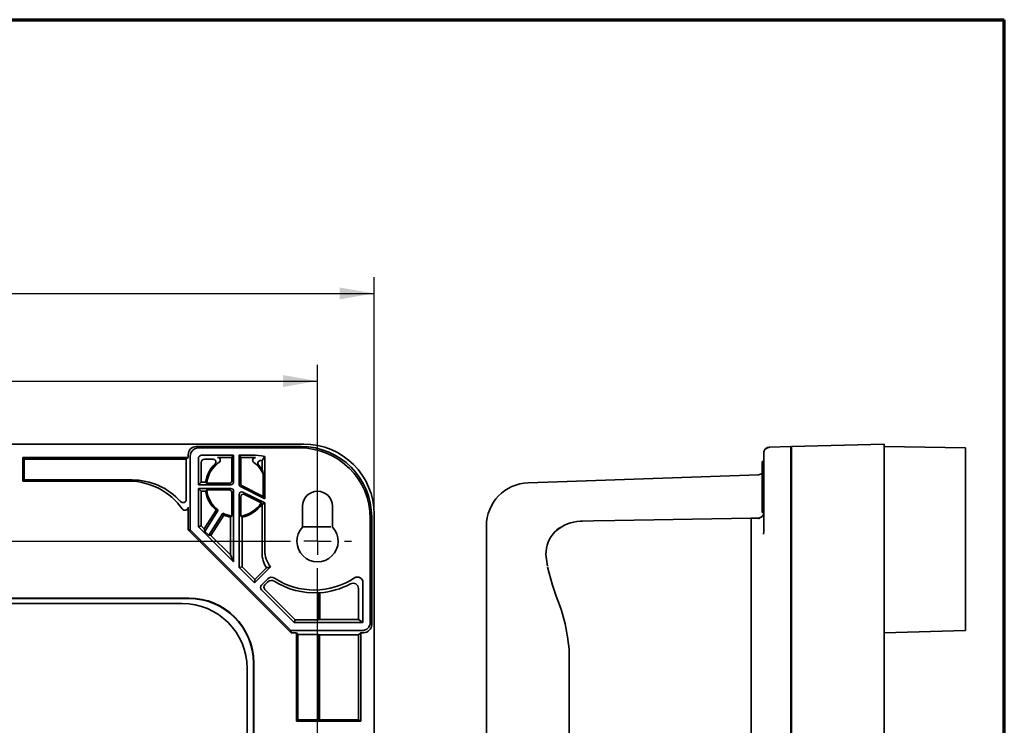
# Model space of a CAD drawing. Header units: millimetres. Extents: x 8 to 210, y -1 to 292.
# Tile 5 of 5: x 114 to 205, y 227 to 292. Entities that reach past the tile are written whole.
import ezdxf

# ---------------------------------------------------------------- set-up
doc = ezdxf.new("R2010")
doc.units = ezdxf.units.MM
doc.layers.add('ЦВЕТ_ОСНОВНОЙ_НАДПИСИ_И_РАМКИ', color=7, linetype='Continuous')
doc.layers.add('ЧЕРТЕЖ', color=7, linetype='Continuous', lineweight=25)
doc.styles.add('SLDTEXTSTYLE1', font='TXT', dxfattribs={"width": 0.7})
doc.dimstyles.new('SLDDIMSTYLE0', dxfattribs={"dimtxt": 3.5, "dimasz": 3.2, "dimexe": 0, "dimexo": 0.0625, "dimgap": 0.875, "dimtad": 2, "dimdec": 1, "dimlfac": 2, "dimrnd": 1e-09, "dimzin": 12, "dimdsep": 46, "dimtxsty": 'SLDTEXTSTYLE1', "dimsah": 1, "dimcen": 0.09, "dimadec": 0, "dimazin": 3, "dimtol": 1, "dimtp": 0.2, "dimtm": 0.2, "dimtfac": 1, "dimtdec": 1, "dimtofl": 0, "dimtmove": 0, "dimatfit": 3, "dimfxl": 0, "dimfrac": 2, "dimtolj": 1, "dimarcsym": 0})
doc.dimstyles.new('SLDDIMSTYLE1', dxfattribs={"dimtxt": 3.5, "dimasz": 3.2, "dimexe": 0, "dimexo": 0.0625, "dimgap": 0.875, "dimtad": 2, "dimdec": 1, "dimlfac": 2, "dimrnd": 1e-09, "dimzin": 12, "dimdsep": 46, "dimtxsty": 'SLDTEXTSTYLE1', "dimsah": 1, "dimcen": 0.09, "dimadec": 0, "dimazin": 3, "dimtfac": 1, "dimtdec": 1, "dimtofl": 0, "dimtmove": 0, "dimatfit": 3, "dimfxl": 0, "dimfrac": 2, "dimtolj": 1, "dimtzin": 12, "dimarcsym": 0})

# ---------------------------------------------------------------- blocks, each defined once
blk = doc.blocks.new('_D')
at = {"layer": 'ЧЕРТЕЖ'}
for p, q in [((52.586, 254.302), (52.586, 260.125)), ((141.586, 243.823), (141.586, 260.125)), ((52.586, 258.625), (141.586, 258.625)), ((52.586, 243.823), (52.586, 251.302))]:
    blk.add_line(p, q, dxfattribs=at)
for points in [[(52.586, 258.625), (55.786, 258.075), (55.786, 259.175)], [(141.586, 258.625), (138.386, 259.175), (138.386, 258.075)]]:
    blk.add_solid(points, dxfattribs=at)
at = {"layer": 'ЧЕРТЕЖ', "attachment_point": 1, "style": 'SLDTEXTSTYLE1'}
for s, insert, char_height in [('178', (84.528, 263.136), 3.5), ('±0,2', (93.536, 262.095), 2.45)]:
    blk.add_mtext(s, dxfattribs=dict(at, insert=insert, char_height=char_height))
blk = doc.blocks.new('_D_4')
at = {"layer": 'ЧЕРТЕЖ'}
for p, q in [((47.355, 254.302), (47.355, 268.218)), ((146.816, 246.304), (146.816, 268.218)), ((47.355, 266.718), (146.816, 266.718)), ((47.355, 246.304), (47.355, 251.302))]:
    blk.add_line(p, q, dxfattribs=at)
for points in [[(47.355, 266.718), (50.555, 266.168), (50.555, 267.268)], [(146.816, 266.718), (143.616, 267.268), (143.616, 266.168)]]:
    blk.add_solid(points, dxfattribs=at)
at = {"layer": 'ЧЕРТЕЖ', "insert": (90.037, 271.229), "char_height": 3.5, "attachment_point": 1, "style": 'SLDTEXTSTYLE1'}
blk.add_mtext('198,9', dxfattribs=at)
blk = doc.blocks.new('SW_CENTERMARKSYMBOL_0')
at = {"layer": 'ЧЕРТЕЖ', "color": 0}
for p, q in [((89, 2.5), (89, 3.15)), ((89, 0), (89, 1.25)), ((2.5, 0), (86.5, 0)), ((89, 0), (87.75, 0)), ((89, 0), (89, -1.25)), ((89, 0), (90.25, 0)), ((91.5, 0), (92.15, 0)), ((89, -54), (89, -2.5))]:
    blk.add_line(p, q, dxfattribs=at)

msp = doc.modelspace()

# ---------------------------------------------------------------- linework, layer by layer
at = {"color": 7, "linetype": 'Continuous', "lineweight": 35}
for p, q in [((53.853, 252.802), (140.318, 252.802)), ((185.342, 252.578), (193.917, 252.802)), ((193.917, 252.802), (193.917, 246.304)), ((140.087, 252.573), (130.392, 252.573)), ((130.588, 252.442), (139.956, 252.442)), ((182.792, 246.006), (182.792, 252.003)), ((183.275, 252.502), (183.273, 252.441)), ((183.275, 252.502), (185.292, 252.573)), ((185.292, 252.573), (185.292, 246.077)), ((185.342, 246.08), (185.342, 252.578)), ((193.917, 252.573), (201.417, 252.442)), ((201.417, 252.442), (201.417, 245.943)), ((114.386, 251.573), (129.642, 251.573)), ((114.386, 251.573), (114.386, 249.372)), ((114.386, 251.573), (114.504, 251.396)), ((114.504, 249.49), (114.504, 251.396)), ((129.465, 251.396), (114.504, 251.396)), ((129.642, 251.573), (129.465, 251.396)), ((129.465, 247.69), (129.465, 251.396)), ((129.642, 251.573), (129.642, 251.823)), ((129.838, 251.692), (129.838, 244.864)), ((130.587, 249.047), (130.587, 251.469)), ((130.836, 249.296), (130.836, 251.096)), ((130.887, 251.769), (133.836, 251.769)), ((131.952, 251.396), (131.136, 251.396)), ((133.679, 251.573), (132.355, 251.573)), ((133.836, 251.769), (133.679, 251.573)), ((133.679, 249.428), (133.679, 251.573)), ((133.836, 251.769), (133.836, 249.297)), ((134.336, 251.769), (134.336, 249.098)), ((134.336, 251.769), (134.493, 251.573)), ((134.336, 251.769), (135.534, 251.769)), ((134.493, 249.165), (134.493, 251.573)), ((135.338, 251.573), (134.493, 251.573)), ((136.462, 250.478), (136.462, 251.264)), ((136.711, 251.662), (136.711, 247.756)), ((182.792, 251.18), (182.656, 251.18)), ((182.656, 251.18), (182.656, 250.047)), ((185.292, 251.731), (185.342, 251.731)), ((136.58, 247.967), (136.58, 250.031)), ((182.656, 250.047), (182.656, 246.465)), ((114.504, 249.49), (114.386, 249.372)), ((114.386, 249.372), (124.182, 249.372)), ((124.464, 249.49), (114.504, 249.49)), ((130.836, 249.296), (130.587, 249.047)), ((130.836, 249.296), (131.249, 249.296)), ((131.353, 249.178), (133.429, 249.178)), ((161.044, 249.229), (163.736, 249.323)), ((163.736, 249.323), (182.31, 249.972)), ((133.586, 249.047), (130.587, 249.047)), ((130.587, 248.697), (130.587, 245.158)), ((130.836, 248.448), (130.587, 248.697)), ((133.586, 248.697), (130.587, 248.697)), ((130.836, 245.262), (130.836, 248.448)), ((130.836, 248.448), (131.249, 248.448)), ((131.353, 248.566), (133.429, 248.566)), ((133.679, 246.153), (133.679, 248.316)), ((133.836, 248.447), (133.836, 241.91)), ((136.711, 247.756), (134.474, 248.874)), ((134.631, 248.942), (136.58, 247.967)), ((136.711, 247.364), (134.697, 248.371)), ((134.336, 248.147), (134.336, 241.41)), ((134.493, 246.153), (134.493, 247.922)), ((134.855, 248.146), (136.393, 247.376)), ((136.462, 247.21), (136.711, 247.364)), ((136.58, 247.967), (136.711, 247.756)), ((136.711, 242.997), (136.711, 247.364)), ((129.642, 244.875), (129.642, 246.987)), ((132.217, 246.697), (131.131, 244.967)), ((131.195, 244.736), (132.418, 246.686)), ((131.557, 244.374), (132.842, 246.42)), ((136.433, 247.225), (136.462, 247.21)), ((136.462, 242.748), (136.462, 247.21)), ((140.211, 247.073), (140.211, 245.134)), ((142.961, 245.134), (142.961, 247.073)), ((182.656, 246.465), (182.792, 246.465)), ((132.94, 246.243), (131.75, 244.348)), ((133.537, 242.56), (133.537, 246.057)), ((134.634, 241.463), (134.634, 246.057)), ((146.455, 236.323), (146.455, 245.943)), ((146.586, 246.074), (146.586, 236.127)), ((146.816, 246.304), (146.816, 187.342)), ((166.043, 245.678), (167.061, 245.696)), ((167.061, 245.696), (169.025, 245.73)), ((169.025, 245.73), (181.591, 245.949)), ((181.636, 245.95), (182.301, 245.962)), ((181.636, 245.95), (181.636, 243.24)), ((182.391, 245.972), (182.304, 245.882)), ((182.761, 246.289), (182.792, 246.288)), ((182.792, 244.748), (182.792, 246.006)), ((185.292, 246.077), (185.292, 187.569)), ((185.342, 187.566), (185.342, 246.08)), ((193.917, 246.304), (193.917, 187.342)), ((201.417, 236.323), (201.417, 245.943)), ((129.838, 244.864), (129.642, 244.875)), ((129.642, 244.875), (139.14, 235.377)), ((139.129, 235.573), (129.838, 244.864)), ((130.836, 245.262), (130.587, 245.158)), ((130.587, 245.158), (133.836, 241.91)), ((130.836, 245.262), (131.131, 244.967)), ((131.131, 244.967), (131.195, 244.736)), ((131.557, 244.374), (131.195, 244.736)), ((142.814, 245.17), (140.211, 245.17)), ((157.183, 245.233), (157.183, 188.413)), ((182.769, 244.489), (182.792, 244.748)), ((131.75, 244.348), (131.557, 244.374)), ((131.75, 244.348), (133.537, 242.56)), ((133.537, 242.56), (133.836, 241.91)), ((162.669, 242.596), (162.808, 241.511)), ((181.636, 241.952), (181.636, 191.694)), ((134.634, 241.463), (134.336, 241.41)), ((134.336, 241.41), (135.768, 239.978)), ((134.634, 241.463), (135.803, 240.295)), ((137.243, 241.454), (135.768, 239.978)), ((135.803, 240.295), (136.877, 241.369)), ((162.821, 241.42), (163.292, 239.772)), ((135.768, 239.978), (135.803, 240.295)), ((136.987, 240.349), (136.404, 239.766)), ((136.721, 239.801), (136.978, 240.059)), ((145.783, 240.019), (145.783, 236.324)), ((136.404, 239.342), (139.421, 236.324)), ((136.721, 239.377), (139.525, 236.573)), ((145.371, 239.451), (145.371, 236.599)), ((163.297, 239.756), (163.595, 238.839)), ((129.702, 238.577), (65.54, 238.577)), ((65.566, 238.551), (129.676, 238.551)), ((141.665, 239.079), (141.665, 236.573)), ((141.796, 236.599), (141.796, 239.061)), ((129.086, 238.073), (66.086, 238.073)), ((139.525, 236.573), (139.421, 236.324)), ((141.665, 236.573), (139.525, 236.573)), ((141.665, 236.573), (141.796, 236.599)), ((145.371, 236.599), (141.796, 236.599)), ((145.783, 236.324), (145.371, 236.599)), ((139.14, 235.377), (139.129, 235.573)), ((139.129, 235.573), (145.706, 235.573)), ((139.421, 236.324), (145.783, 236.324)), ((201.417, 235.573), (193.917, 235.377)), ((201.417, 236.323), (201.417, 235.573)), ((139.635, 235.377), (139.14, 235.377)), ((139.635, 235.377), (139.753, 235.2)), ((139.635, 235.377), (139.635, 227.198)), ((141.665, 235.2), (139.753, 235.2)), ((139.753, 227.316), (139.753, 235.2)), ((141.775, 235.167), (141.665, 235.2)), ((141.665, 235.2), (141.665, 227.316)), ((145.377, 235.167), (141.775, 235.167)), ((141.775, 227.338), (141.775, 235.167)), ((145.377, 235.167), (145.587, 235.377)), ((145.377, 235.167), (145.377, 227.338)), ((145.837, 235.377), (145.587, 235.377)), ((145.587, 227.198), (145.587, 235.377)), ((193.917, 234.573), (193.922, 234.573)), ((193.922, 234.573), (193.922, 234.556)), ((193.917, 234.556), (193.922, 234.556)), ((193.922, 234.556), (193.922, 232.806)), ((164.83, 233.432), (164.83, 200.214)), ((193.917, 232.806), (193.922, 232.806)), ((193.917, 232.792), (193.922, 232.792)), ((193.922, 232.806), (193.922, 232.792)), ((135.086, 209.073), (135.086, 232.073)), ((135.668, 232.559), (135.668, 208.49)), ((135.694, 208.464), (135.694, 232.585)), ((193.917, 231.753), (193.922, 231.753)), ((193.917, 231.061), (193.922, 231.061)), ((193.922, 231.753), (193.922, 231.061)), ((193.922, 231.061), (193.922, 229.925)), ((193.917, 229.925), (193.922, 229.925)), ((193.917, 229.888), (193.922, 229.888)), ((139.753, 227.316), (139.635, 227.198)), ((139.753, 227.316), (141.665, 227.316)), ((141.775, 227.338), (141.665, 227.316)), ((141.775, 227.338), (145.377, 227.338)), ((145.587, 227.198), (145.377, 227.338)), ((145.587, 227.198), (139.635, 227.198))]:
    msp.add_line(p, q, dxfattribs=at)
at = {"color": 7, "linetype": 'Continuous', "lineweight": 35, "flags": 128}
for points in [[(182.792, 252.003), (182.801, 252.098), (182.826, 252.184)], [(136.462, 251.264), (136.601, 251.487), (136.711, 251.662)], [(131.249, 249.296), (131.307, 249.23), (131.353, 249.178)], [(131.249, 248.448), (131.307, 248.514), (131.353, 248.566)], [(136.393, 247.376), (136.416, 247.291), (136.433, 247.225)], [(163.531, 244.727), (163.576, 244.77), (163.655, 244.823)]]:
    msp.add_lwpolyline(points, dxfattribs=at)
at = {"color": 7, "linetype": 'Continuous', "lineweight": 35}
for centre, radius, start, end in [((183.239, 252.032), 0.44, 85.51069, 159.82419), ((183.292, 252.003), 0.5, 92, 123.15351), ((134.086, 248.872), 2.868, 133.17835, 171.50001), ((134.086, 248.872), 2.75, 125.23563, 173.60986), ((131.953, 251.146), 0.25, 313.11655, 90.03422), ((132.355, 251.323), 0.25, 305.14359, 90.05768), ((135.338, 245.071), 6.502, 85.343, 90.00006), ((135.534, 245.268), 6.501, 79.57199, 90.00032), ((135.845, 251.302), 0.25, 85.25885, 234.22051), ((134.086, 248.872), 2.75, 24.91405, 54.08606), ((134.086, 248.872), 2.868, 34.04523, 43.92984), ((130.91, 248.776), 5.807, 12.48235, 17.0452), ((182.292, 250.471), 0.5, 272, 316.7547), ((124.179, 243.367), 6.006, 35.03805, 89.97299), ((124.464, 243.478), 6.012, 41.85263, 89.99597), ((134.743, 249.165), 0.25, 180.00007, 243.43726), ((161.183, 245.231), 4, 91.99959, 179.99993), ((134.086, 248.872), 2.868, 188.49999, 229.32804), ((134.086, 248.872), 2.75, 186.39014, 232.66999), ((134.586, 249.098), 0.25, 180.00007, 243.43726), ((141.586, 247.073), 1.375, 0, 180), ((129.166, 247.689), 0.299, 221.72622, 0.26071), ((134.086, 248.872), 2.75, 278.5132, 327.04481), ((129.342, 246.986), 0.3, 214.87164, 0.18307), ((134.086, 248.872), 2.75, 243.10181, 261.4868), ((134.086, 248.872), 2.868, 281.02623, 324.93495), ((182.292, 246.462), 0.5, 271, 0), ((134.086, 248.872), 2.868, 246.44376, 258.97377), ((166.001, 242.011), 3.662, 92.61899, 129.84322), ((166.115, 241.565), 4.114, 91.00003, 93.92204), ((141.586, 243.823), 1.9, 136.3595, 43.6405), ((165.745, 242.592), 3.077, 136.03492, 179.92052), ((165.2, 243.053), 2.365, 115.05584, 134.82636), ((137.332, 239.706), 0.5, 57.98757, 135.0024), ((137.34, 239.995), 0.5, 56.8255, 135.00271), ((141.294, 246.043), 6.974, 237.98747, 273.05171), ((141.294, 246.043), 6.725, 236.82566, 303.51408), ((145.283, 240.019), 0.5, 359.98727, 123.54712), ((141.294, 246.043), 7, 274.11655, 298.48388), ((148.405, 232.524), 16.45, 3.16374, 22.5743), ((129.086, 232.073), 6, 360, 90)]:
    msp.add_arc(centre, radius, start, end, dxfattribs=at)
for centre, major_axis, ratio, start_param, end_param in [((140.314, 246.3), (4.599, 4.599), 0.999315, 5.49813, 7.068241), ((130.392, 251.823), (-0.624, 0.416), 0.999505, 5.300561, 6.870901), ((130.588, 251.692), (-0.624, 0.416), 0.999505, 5.300561, 6.870901), ((139.954, 245.941), (4.598, 4.598), 0.999695, 5.497939, 7.068431), ((140.085, 246.072), (-4.598, -4.598), 0.999695, 2.356347, 3.926839), ((130.887, 251.469), (0.166, -0.25), 0.999505, 2.553877, 4.124217), ((131.136, 251.096), (-0.166, 0.25), 0.999505, 5.69547, 7.265809), ((135.156, 244.894), (-4.59, -4.608), 0.999314, 3.723207, 3.736427), ((133.429, 249.428), (0.192, -0.16), 0.999628, 5.407288, 6.977719), ((133.586, 249.297), (0.192, -0.16), 0.999628, 5.407288, 6.977719), ((133.429, 248.316), (0.192, 0.16), 0.999628, 5.588652, 7.159083), ((133.586, 248.447), (0.192, 0.16), 0.999628, 5.588652, 7.159083), ((134.586, 248.147), (-0.143, 0.205), 0.999332, 5.210104, 7.243954), ((134.743, 247.922), (0.143, -0.205), 0.999332, 2.068512, 4.102361), ((131.461, 250.52), (3.938, -2.471), 0.745432, 5.324735, 5.371998), ((136.711, 247.225), (3.938, -2.471), 0.745432, 4.05278, 4.100043), ((127.513, 248.872), (7.888, 0), 0.552827, 5.58151, 5.609755), ((140.659, 248.872), (7.888, 0), 0.552827, 3.815023, 3.843267), ((138.962, 242.749), (-1.768, -1.768), 0.999695, 5.497939, 6.082244), ((139.211, 242.997), (-1.768, -1.768), 0.999695, 5.497939, 6.162895), ((182.055, 241.957), (-0.07, 3.999), 0.104768, 1.242443, 1.567766), ((153.332, 241.455), (28.304, 0.507), 0.141297, 6.280656, 6.283078), ((139.586, 243.372), (5.187, 1.964), 0.203208, 4.087854, 4.168506), ((136.616, 239.554), (-0.298, -0.033), 0.99975, 5.387234, 6.957787), ((136.933, 239.589), (-0.298, -0.033), 0.99975, 5.387234, 6.957787), ((129.66, 232.542), (4.254, 4.254), 0.997265, 5.499157, 7.067214), ((129.686, 232.568), (-4.254, -4.254), 0.997265, 2.357564, 3.925621), ((142.728, 246.043), (7.186, 0), 0.979895, 4.564, 4.582441), ((145.705, 236.323), (-0.416, 0.624), 0.999505, 2.553877, 4.124217), ((145.836, 236.127), (0.416, -0.624), 0.999505, 5.69547, 7.265809)]:
    msp.add_ellipse(centre, major_axis=major_axis, ratio=ratio, start_param=start_param, end_param=end_param, dxfattribs=at)
at = {"color": 7, "linetype": 'Continuous', "lineweight": 35, "extrusion": (-1.20607e-05, 6.52023e-06, 1)}
msp.add_ellipse((136.331, 251.035), major_axis=(-0.209, 0.138, 0), ratio=0.996844, start_param=5.108231, end_param=7.632231, dxfattribs=at)
at = {"color": 7, "linetype": 'Continuous', "lineweight": 35, "extrusion": (5.07818e-07, 8.53603e-07, 1)}
msp.add_ellipse((144.87, 239.45), major_axis=(0.305, 0.397, 0), ratio=0.999075, start_param=5.367732, end_param=7.434872, dxfattribs=at)
at = {"layer": 'ЦВЕТ_ОСНОВНОЙ_НАДПИСИ_И_РАМКИ', "lineweight": 70}
for p in [(20, 292), (205, 5)]:
    msp.add_line(p, (205, 292), dxfattribs=at)
at = {"layer": 'ЦВЕТ_ОСНОВНОЙ_НАДПИСИ_И_РАМКИ', "lineweight": 25}
msp.add_line((90, 292), (157, 292), dxfattribs=at)

# ---------------------------------------------------------------- block references
at = {"layer": 'ЧЕРТЕЖ'}
msp.add_blockref('SW_CENTERMARKSYMBOL_0', (52.586, 243.823), dxfattribs=at)

# ---------------------------------------------------------------- dimensions: what is measured, and where the dimension line sits
for base, p1, p2, dimstyle, picture, middle in [((146.816, 266.718), (47.355, 246.304), (146.816, 246.304), 'SLDDIMSTYLE1', '_D_4', (95.234, 266.718)), ((141.586, 258.625), (52.586, 243.823), (141.586, 243.823), 'SLDDIMSTYLE0', '_D', (91.943, 258.625))]:
    dim = msp.add_linear_dim(base=base, p1=p1, p2=p2, dimstyle=dimstyle, dxfattribs=at)
    dim.commit()
    dim.dimension.update_dxf_attribs({"geometry": picture, "text_midpoint": middle, "dimtype": 160})

doc.saveas('drawing.dxf')
